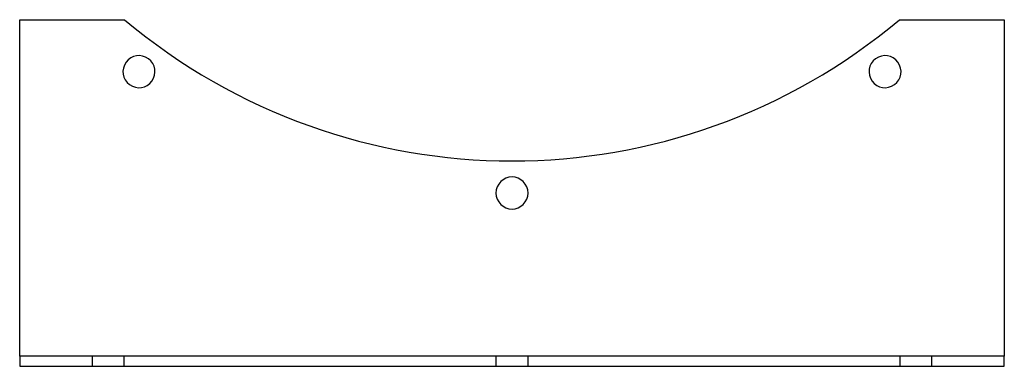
# Model space of a CAD drawing. Header units: millimetres. Extents: x -192 to 192, y -68 to 68.
import ezdxf

# ---------------------------------------------------------------- set-up
doc = ezdxf.new("R2010")
doc.units = ezdxf.units.MM
doc.layers.add('HIDDEN', color=7, linetype='Continuous')
doc.layers.add('THICK', color=7, linetype='Continuous')

msp = doc.modelspace()

# ---------------------------------------------------------------- linework, layer by layer
at = {"layer": 'HIDDEN'}
for p, q in [((-192, 67.5), (-192, 67.5)), ((-151.08, 67.5), (-151.08, 67.5)), ((151.08, 67.5), (151.08, 67.5)), ((192, 67.5), (192, 67.5)), ((-192, -63.5), (-192, -63.5)), ((-163.75, -63.5), (-163.75, -67.5)), ((-151.25, -67.5), (-151.25, -63.5)), ((-6.25, -63.5), (-6.25, -67.5)), ((6.25, -67.5), (6.25, -63.5)), ((151.25, -63.5), (151.25, -67.5)), ((163.75, -67.5), (163.75, -63.5)), ((192, -63.5), (192, -63.5)), ((-192, -67.5), (-192, -67.5)), ((192, -67.5), (192, -67.5))]:
    msp.add_line(p, q, dxfattribs=at)
at = {"layer": 'THICK'}
for p, q in [((-192, -63.5), (-192, 67.5)), ((-192, 67.5), (-151.08, 67.5)), ((151.08, 67.5), (192, 67.5)), ((192, 67.5), (192, -63.5)), ((-192, -63.5), (-192, -67.5)), ((192, -63.5), (-192, -63.5)), ((192, -67.5), (192, -63.5)), ((-192, -67.5), (192, -67.5))]:
    msp.add_line(p, q, dxfattribs=at)
for centre, radius, start, end in [((0, 247.5), 235, 229.9923, 310.0078), ((-145.48, 47.27), 6.25, 144, 324), ((-145.48, 47.27), 6.25, 324, 144), ((145.48, 47.27), 6.25, 36, 216), ((145.48, 47.27), 6.25, 216, 36), ((0, 0), 6.25, 0, 180), ((0, 0), 6.25, 180, 0)]:
    msp.add_arc(centre, radius, start, end, dxfattribs=at)

doc.saveas('drawing.dxf')
